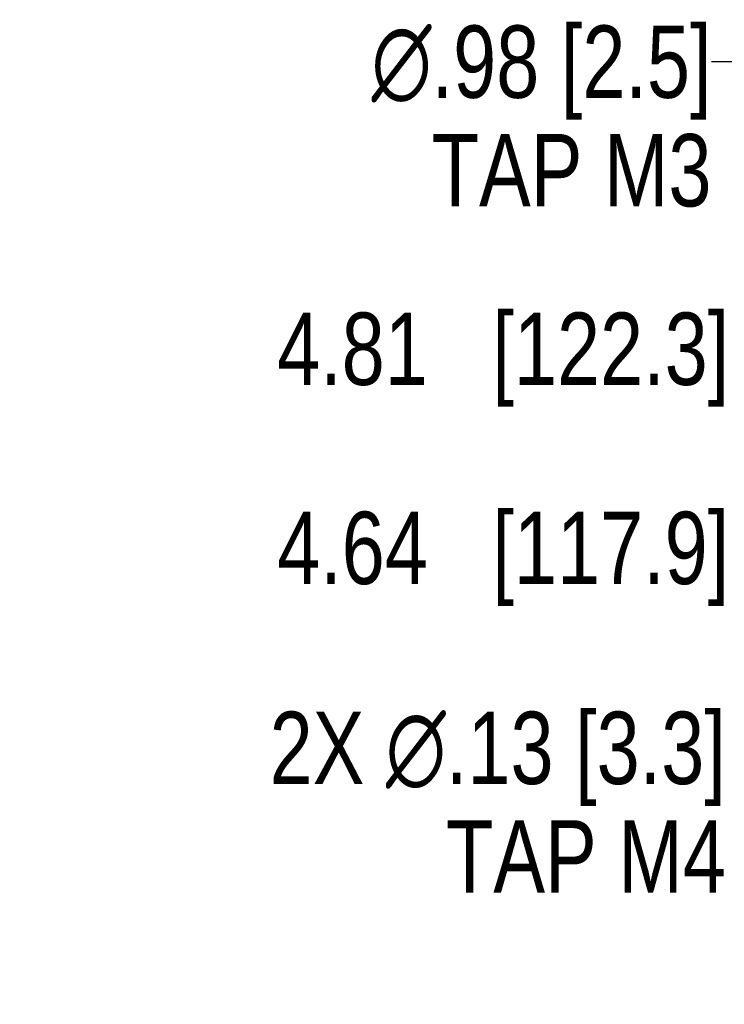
# Model space of a CAD drawing. Header units: inches. Extents: x 0 to 34, y 0 to 22.
# Tile 24 of 39: x 5.5 to 6.7, y 14.4 to 16.1. Entities that reach past the tile are written whole.
import ezdxf

# ---------------------------------------------------------------- set-up
doc = ezdxf.new("R2010")
doc.units = ezdxf.units.IN
doc.header["$LTSCALE"] = 1.87
doc.header["$MEASUREMENT"] = 0
doc.layers.get('0').update_dxf_attribs({"linetype": 'CONTINUOUS'})
doc.layers.add('DETAIL', color=7, linetype='CONTINUOUS')
doc.layers.add('DIMENSIONS', color=7, linetype='CONTINUOUS')
doc.styles.get("Standard").update_dxf_attribs({"font": 'txt', "width": 0.8})
doc.styles.add('TEXTSTYLE_1', font='gdt', dxfattribs={"width": 0.8})
doc.dimstyles.new('DIMSTYLE_2', dxfattribs={"dimtxt": 0.125, "dimasz": 0.18, "dimexe": 0.125, "dimexo": 0.0625, "dimgap": 0.09, "dimtad": 0, "dimtih": 1, "dimtoh": 1, "dimlfac": 0.5, "dimzin": 4, "dimdsep": 46, "dimtxsty": 'STANDARD', "dimblk": '_FILLED', "dimblk1": '_FILLED', "dimblk2": '_FILLED', "dimcen": 0.09, "dimadec": 0, "dimazin": 0, "dimtp": 0.001, "dimtm": 0.001, "dimtfac": 1, "dimtofl": 0, "dimtmove": 0, "dimatfit": 3, "dimldrblk": '_FILLED', "dimfxl": 1, "dimtolj": 1, "dimtzin": 4, "dimarcsym": 0})
doc.dimstyles.get("Standard").update_dxf_attribs({"dimtxt": 0.125, "dimasz": 0.18, "dimexe": 0.125, "dimexo": 0.0625, "dimgap": 0.09, "dimtad": 0, "dimtih": 1, "dimtoh": 1, "dimdec": 3, "dimzin": 4, "dimdsep": 46, "dimtxsty": 'STANDARD', "dimblk": '_FILLED', "dimblk1": '_FILLED', "dimblk2": '_FILLED', "dimcen": 0.09, "dimadec": 0, "dimazin": 0, "dimtol": 1, "dimtp": 0.01, "dimtm": 0.01, "dimtfac": 1, "dimtdec": 3, "dimtofl": 0, "dimtmove": 0, "dimatfit": 3, "dimldrblk": '_FILLED', "dimfxl": 1, "dimtolj": 1, "dimtzin": 4, "dimarcsym": 0})

# ---------------------------------------------------------------- blocks, each defined once
blk = doc.blocks.new('*D13')
at = {"layer": 'DIMENSIONS', "color": 2, "linetype": 'CONTINUOUS'}
blk.add_line((7.4181, 15.1957), (6.7841, 15.1957), dxfattribs=at)
at = {"layer": 'DIMENSIONS', "color": 2, "linetype": 'CONTINUOUS', "insert": (6.7216, 15.2582), "char_height": 0.125, "width": 1.225, "attachment_point": 3, "line_spacing_factor": 0.9}
blk.add_mtext('4.64{\\Ftxt.shx;\\W1.000000;\\H0.125000; }[117.9]', dxfattribs=at)
blk = doc.blocks.new('_FILLED')
at = {"color": 0, "linetype": 'BYBLOCK'}
blk.add_solid([(0, 0), (-1, 0.1736), (-1, -0.1736)], dxfattribs=at)
blk = doc.blocks.new('*D14')
at = {"layer": 'DIMENSIONS', "color": 2, "linetype": 'CONTINUOUS'}
blk.add_line((7.4161, 15.5397), (6.7841, 15.5397), dxfattribs=at)
at = {"layer": 'DIMENSIONS', "color": 2, "linetype": 'CONTINUOUS', "insert": (6.7216, 15.6022), "char_height": 0.125, "width": 1.225, "attachment_point": 3, "line_spacing_factor": 0.9}
blk.add_mtext('4.81{\\Ftxt.shx;\\W1.000000;\\H0.125000; }[122.3]', dxfattribs=at)

msp = doc.modelspace()

# ---------------------------------------------------------------- texts
at = {"layer": 'DETAIL', "color": 2, "linetype": 'CONTINUOUS', "insert": (6.691, 16.0982), "char_height": 0.125, "width": 1.0875, "attachment_point": 3, "line_spacing_factor": 0.9, "style": 'TEXTSTYLE_1'}
msp.add_mtext('{\\Fgdt;n}\\Ftxt;.98 [2.5]\\PTAP M3', dxfattribs=at)
at = {"layer": 'DETAIL', "color": 2, "linetype": 'CONTINUOUS', "insert": (6.7157, 14.9127), "char_height": 0.125, "width": 1.366667, "attachment_point": 3, "line_spacing_factor": 0.9}
msp.add_mtext('2X \\Fgdt;{\\Fgdt;n}\\Ftxt;.13 [3.3]\\PTAP M4', dxfattribs=at)

# ---------------------------------------------------------------- dimensions: what is measured, and where the dimension line sits
at = {"layer": 'DIMENSIONS', "color": 2, "linetype": 'CONTINUOUS'}
for feature_location, offset, origin, picture, middle in [((7.4161, 15.5397), (-0.632, 0), (7.4786, 5.9117), '*D14', (6.1091, 15.5397)), ((7.4181, 15.1957), (-0.634, 0), (7.4806, 5.9117), '*D13', (6.1091, 15.1957))]:
    dim = msp.add_ordinate_dim(feature_location=feature_location, offset=offset, dtype=0, origin=origin, dimstyle='DIMSTYLE_2', override={"dimtad": 1, "dimtih": 0, "dimtoh": 0}, dxfattribs=at)
    dim.commit()
    dim.dimension.update_dxf_attribs({"geometry": picture, "text_midpoint": middle})

# ---------------------------------------------------------------- leaders
at = {"layer": 'DETAIL', "color": 2, "linetype": 'CONTINUOUS'}
msp.add_leader([(7.6606, 15.6164), (6.871, 16.0357), (6.691, 16.0357)], dimstyle='STANDARD', override={"dimtad": 0}, dxfattribs=at)

doc.saveas('drawing.dxf')
